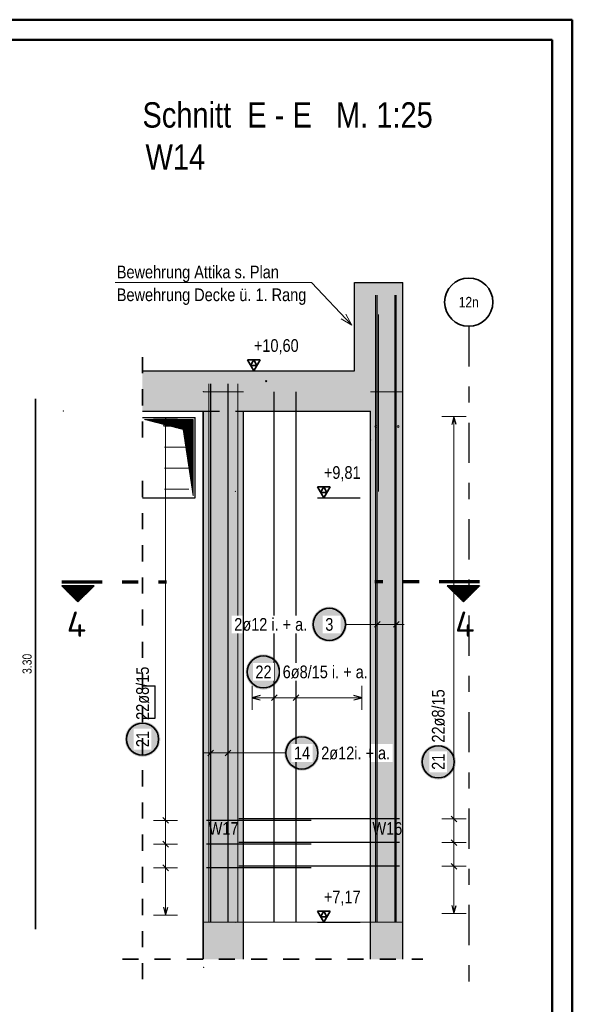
# Model space of a CAD drawing. Header units: millimetres. Extents: x -16 to 44.7, y 0 to 21.2.
# Tile 49 of 49: x 40.3 to 43.8, y 14.9 to 21. Entities that reach past the tile are written whole.
import ezdxf
from ezdxf.enums import TextEntityAlignment as Align

# ---------------------------------------------------------------- set-up
doc = ezdxf.new("R2010")
doc.units = ezdxf.units.MM
doc.linetypes.add('DASHDOTX2', pattern=[2, 1, -0.5, 0, -0.5])
doc.linetypes.add('HIDDEN', pattern=[0.375, 0.25, -0.125])
doc.layers.add('nplo Bewehrung', color=7, linetype='Continuous', lineweight=20)
doc.styles.add('Arial Narrow', font='ARIALN.TTF')
doc.styles.add('isocp', font='isocp', dxfattribs={"width": 1.1})
doc.linetypes.add('STRAKON_Linetype_13', pattern='A,15,[130,ltypeshp.shx,S=1.875,R=-30,X=0,Y=0],-1.875,[130,ltypeshp.shx,S=1.875,R=-30,X=0,Y=0]', length=16.875)
pattern_1 = [(270, (0, 0), (0.01, -2e-18), [])]

msp = doc.modelspace()

# ---------------------------------------------------------------- hatches: boundary and pattern name
at = {"lineweight": 13, "true_color": 0xd7ffd7}
for points in [[(42.396145, 18.840622), (42.696145, 18.840622), (42.696145, 19.390622), (42.396145, 19.390622)], [(41.077221, 18.590622), (42.696145, 18.590622), (42.696145, 18.840622), (41.077221, 18.840622)], [(41.45579, 15.410628), (41.70579, 15.410628), (41.70579, 18.590622), (41.45579, 18.590622)], [(42.496145, 15.410628), (42.696145, 15.410628), (42.696145, 18.590622), (42.496145, 18.590622)], [(41.45579, 15.180628), (41.70579, 15.180628), (41.70579, 15.410628), (41.45579, 15.410628)], [(42.496145, 15.180628), (42.696145, 15.180628), (42.696145, 15.410628), (42.496145, 15.410628)]]:
    msp.add_hatch(color=254, dxfattribs=at).paths.add_polyline_path(points)
at = {"lineweight": 13}
h = msp.add_hatch(dxfattribs=at)
h.set_pattern_fill('Mau', color=6, scale=0.01, angle=45, style=0, pattern_type=2)
h.set_pattern_definition([(45, (0, 0), (-0.00183847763, 0.00183847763), [])])
h.paths.add_polyline_path([(41.089721, 18.538128), (41.33051, 18.475628), (41.39301, 18.063128), (41.39301, 18.538128)])
at = {"lineweight": 50}
h = msp.add_hatch(dxfattribs=at)
h.set_pattern_fill('Mau', color=4, scale=0.01, angle=270, style=0, pattern_type=2)
h.set_pattern_definition(pattern_1)
h.paths.add_polyline_path([(40.776023, 17.504152), (40.576023, 17.504152), (40.676023, 17.404152)])
h = msp.add_hatch(dxfattribs=at)
h.set_pattern_fill('Mau', color=4, scale=0.01, angle=270, style=0, pattern_type=2)
h.set_pattern_definition(pattern_1)
h.paths.add_polyline_path([(42.972864, 17.504152), (43.072864, 17.404152), (43.172864, 17.504152)])
at = {"lineweight": 25, "true_color": 0xffffff}
for points in [[(42.348971, 17.263552), (42.348904, 17.267391), (42.348703, 17.271225), (42.348369, 17.27505), (42.347901, 17.278861), (42.3473, 17.282653), (42.346567, 17.286422), (42.345704, 17.290164), (42.34471, 17.293872), (42.343587, 17.297544), (42.342337, 17.301174), (42.340961, 17.304759), (42.339461, 17.308293), (42.337838, 17.311773), (42.336095, 17.315194), (42.334234, 17.318552), (42.332256, 17.321843), (42.330165, 17.325063), (42.327963, 17.328209), (42.325652, 17.331275), (42.323236, 17.334259), (42.320717, 17.337157), (42.318099, 17.339965), (42.315384, 17.34268), (42.312576, 17.345298), (42.309678, 17.347817), (42.306694, 17.350233), (42.303628, 17.352544), (42.300482, 17.354746), (42.297262, 17.356837), (42.293971, 17.358815), (42.290613, 17.360676), (42.287192, 17.362419), (42.283712, 17.364042), (42.280178, 17.365542), (42.276593, 17.366918), (42.272963, 17.368168), (42.269291, 17.369291), (42.265583, 17.370285), (42.261841, 17.371148), (42.258072, 17.371881), (42.25428, 17.372482), (42.250469, 17.37295), (42.246644, 17.373284), (42.24281, 17.373485), (42.238971, 17.373552), (42.235132, 17.373485), (42.231298, 17.373284), (42.227473, 17.37295), (42.223662, 17.372482), (42.21987, 17.371881), (42.216101, 17.371148), (42.21236, 17.370285), (42.208651, 17.369291), (42.204979, 17.368168), (42.201349, 17.366918), (42.197764, 17.365542), (42.19423, 17.364042), (42.19075, 17.362419), (42.187329, 17.360676), (42.183971, 17.358815), (42.18068, 17.356837), (42.17746, 17.354746), (42.174315, 17.352544), (42.171248, 17.350233), (42.168265, 17.347817), (42.165367, 17.345298), (42.162559, 17.34268), (42.159844, 17.339965), (42.157225, 17.337157), (42.154706, 17.334259), (42.15229, 17.331275), (42.149979, 17.328209), (42.147777, 17.325063), (42.145686, 17.321843), (42.143708, 17.318552), (42.141847, 17.315194), (42.140104, 17.311773), (42.138481, 17.308293), (42.136981, 17.304759), (42.135605, 17.301174), (42.134355, 17.297544), (42.133232, 17.293872), (42.132239, 17.290164), (42.131375, 17.286422), (42.130642, 17.282653), (42.130042, 17.278861), (42.129574, 17.27505), (42.129239, 17.271225), (42.129038, 17.267391), (42.128971, 17.263552), (42.129038, 17.259713), (42.129239, 17.255879), (42.129574, 17.252054), (42.130042, 17.248243), (42.130642, 17.244451), (42.131375, 17.240682), (42.132239, 17.236941), (42.133232, 17.233232), (42.134355, 17.22956), (42.135605, 17.22593), (42.136981, 17.222345), (42.138481, 17.218811), (42.140104, 17.215331), (42.141847, 17.21191), (42.143708, 17.208552), (42.145686, 17.205261), (42.147777, 17.202041), (42.149979, 17.198896), (42.15229, 17.195829), (42.154706, 17.192846), (42.157225, 17.189948), (42.159844, 17.18714), (42.162559, 17.184425), (42.165367, 17.181806), (42.168265, 17.179287), (42.171248, 17.176871), (42.174315, 17.17456), (42.17746, 17.172358), (42.18068, 17.170267), (42.183971, 17.168289), (42.187329, 17.166428), (42.19075, 17.164685), (42.19423, 17.163062), (42.197764, 17.161562), (42.201349, 17.160186), (42.204979, 17.158936), (42.208651, 17.157813), (42.21236, 17.15682), (42.216101, 17.155956), (42.21987, 17.155223), (42.223662, 17.154623), (42.227473, 17.154155), (42.231298, 17.15382), (42.235132, 17.153619), (42.238971, 17.153552), (42.24281, 17.153619), (42.246644, 17.15382), (42.250469, 17.154155), (42.25428, 17.154623), (42.258072, 17.155223), (42.261841, 17.155956), (42.265583, 17.15682), (42.269291, 17.157813), (42.272963, 17.158936), (42.276593, 17.160186), (42.280178, 17.161562), (42.283712, 17.163062), (42.287192, 17.164685), (42.290613, 17.166428), (42.293971, 17.168289), (42.297262, 17.170267), (42.300482, 17.172358), (42.303628, 17.17456), (42.306694, 17.176871), (42.309678, 17.179287), (42.312576, 17.181806), (42.315384, 17.184425), (42.318099, 17.18714), (42.320717, 17.189948), (42.323236, 17.192846), (42.325652, 17.195829), (42.327963, 17.198896), (42.330165, 17.202041), (42.332256, 17.205261), (42.334234, 17.208552), (42.336095, 17.21191), (42.337838, 17.215331), (42.339461, 17.218811), (42.340961, 17.222345), (42.342337, 17.22593), (42.343587, 17.22956), (42.34471, 17.233232), (42.345704, 17.236941), (42.346567, 17.240682), (42.3473, 17.244451), (42.347901, 17.248243), (42.348369, 17.252054), (42.348703, 17.255879)], [(41.939084, 16.967844), (41.939017, 16.971683), (41.938816, 16.975517), (41.938482, 16.979342), (41.938014, 16.983153), (41.937413, 16.986945), (41.93668, 16.990714), (41.935817, 16.994455), (41.934823, 16.998164), (41.9337, 17.001836), (41.93245, 17.005466), (41.931074, 17.009051), (41.929574, 17.012585), (41.927951, 17.016065), (41.926208, 17.019486), (41.924347, 17.022844), (41.922369, 17.026135), (41.920278, 17.029355), (41.918076, 17.0325), (41.915765, 17.035567), (41.913349, 17.03855), (41.91083, 17.041448), (41.908211, 17.044256), (41.905497, 17.046971), (41.902688, 17.04959), (41.899791, 17.052109), (41.896807, 17.054525), (41.89374, 17.056836), (41.890595, 17.059038), (41.887375, 17.061129), (41.884084, 17.063107), (41.880726, 17.064968), (41.877305, 17.066711), (41.873825, 17.068334), (41.870291, 17.069834), (41.866706, 17.07121), (41.863076, 17.07246), (41.859404, 17.073583), (41.855696, 17.074576), (41.851954, 17.07544), (41.848185, 17.076173), (41.844393, 17.076773), (41.840582, 17.077241), (41.836757, 17.077576), (41.832923, 17.077777), (41.829084, 17.077844), (41.825245, 17.077777), (41.821411, 17.077576), (41.817586, 17.077241), (41.813775, 17.076773), (41.809983, 17.076173), (41.806214, 17.07544), (41.802473, 17.074576), (41.798764, 17.073583), (41.795092, 17.07246), (41.791462, 17.07121), (41.787877, 17.069834), (41.784343, 17.068334), (41.780863, 17.066711), (41.777442, 17.064968), (41.774084, 17.063107), (41.770793, 17.061129), (41.767573, 17.059038), (41.764428, 17.056836), (41.761361, 17.054525), (41.758377, 17.052109), (41.75548, 17.04959), (41.752672, 17.046971), (41.749957, 17.044256), (41.747338, 17.041448), (41.744819, 17.03855), (41.742403, 17.035567), (41.740092, 17.0325), (41.73789, 17.029355), (41.735799, 17.026135), (41.733821, 17.022844), (41.73196, 17.019486), (41.730217, 17.016065), (41.728594, 17.012585), (41.727094, 17.009051), (41.725718, 17.005466), (41.724468, 17.001836), (41.723345, 16.998164), (41.722352, 16.994455), (41.721488, 16.990714), (41.720755, 16.986945), (41.720155, 16.983153), (41.719687, 16.979342), (41.719352, 16.975517), (41.719151, 16.971683), (41.719084, 16.967844), (41.719151, 16.964005), (41.719352, 16.960171), (41.719687, 16.956346), (41.720155, 16.952535), (41.720755, 16.948743), (41.721488, 16.944974), (41.722352, 16.941232), (41.723345, 16.937524), (41.724468, 16.933852), (41.725718, 16.930222), (41.727094, 16.926637), (41.728594, 16.923103), (41.730217, 16.919623), (41.73196, 16.916202), (41.733821, 16.912844), (41.735799, 16.909553), (41.73789, 16.906333), (41.740092, 16.903187), (41.742403, 16.900121), (41.744819, 16.897137), (41.747338, 16.894239), (41.749957, 16.891431), (41.752672, 16.888716), (41.75548, 16.886098), (41.758377, 16.883579), (41.761361, 16.881163), (41.764428, 16.878852), (41.767573, 16.87665), (41.770793, 16.874559), (41.774084, 16.872581), (41.777442, 16.87072), (41.780863, 16.868976), (41.784343, 16.867354), (41.787877, 16.865854), (41.791462, 16.864478), (41.795092, 16.863228), (41.798764, 16.862105), (41.802473, 16.861111), (41.806214, 16.860248), (41.809983, 16.859515), (41.813775, 16.858914), (41.817586, 16.858446), (41.821411, 16.858112), (41.825245, 16.857911), (41.829084, 16.857844), (41.832923, 16.857911), (41.836757, 16.858112), (41.840582, 16.858446), (41.844393, 16.858914), (41.848185, 16.859515), (41.851954, 16.860248), (41.855696, 16.861111), (41.859404, 16.862105), (41.863076, 16.863228), (41.866706, 16.864478), (41.870291, 16.865854), (41.873825, 16.867354), (41.877305, 16.868976), (41.880726, 16.87072), (41.884084, 16.872581), (41.887375, 16.874559), (41.890595, 16.87665), (41.89374, 16.878852), (41.896807, 16.881163), (41.899791, 16.883579), (41.902688, 16.886098), (41.905497, 16.888716), (41.908211, 16.891431), (41.91083, 16.894239), (41.913349, 16.897137), (41.915765, 16.900121), (41.918076, 16.903187), (41.920278, 16.906333), (41.922369, 16.909553), (41.924347, 16.912844), (41.926208, 16.916202), (41.927951, 16.919623), (41.929574, 16.923103), (41.931074, 16.926637), (41.93245, 16.930222), (41.9337, 16.933852), (41.934823, 16.937524), (41.935817, 16.941232), (41.93668, 16.944974), (41.937413, 16.948743), (41.938014, 16.952535), (41.938482, 16.956346), (41.938816, 16.960171)], [(41.187777, 16.549332), (41.18771, 16.553171), (41.187509, 16.557005), (41.187174, 16.56083), (41.186706, 16.564641), (41.186106, 16.568433), (41.185373, 16.572202), (41.184509, 16.575943), (41.183516, 16.579652), (41.182393, 16.583324), (41.181143, 16.586954), (41.179767, 16.590539), (41.178267, 16.594073), (41.176644, 16.597553), (41.174901, 16.600974), (41.17304, 16.604332), (41.171062, 16.607623), (41.168971, 16.610843), (41.166769, 16.613988), (41.164458, 16.617055), (41.162042, 16.620039), (41.159523, 16.622936), (41.156904, 16.625744), (41.154189, 16.628459), (41.151381, 16.631078), (41.148484, 16.633597), (41.1455, 16.636013), (41.142433, 16.638324), (41.139288, 16.640526), (41.136068, 16.642617), (41.132777, 16.644595), (41.129419, 16.646456), (41.125998, 16.648199), (41.122518, 16.649822), (41.118984, 16.651322), (41.115399, 16.652698), (41.111769, 16.653948), (41.108097, 16.655071), (41.104388, 16.656064), (41.100647, 16.656928), (41.096878, 16.657661), (41.093086, 16.658261), (41.089275, 16.658729), (41.08545, 16.659064), (41.081616, 16.659265), (41.077777, 16.659332), (41.073938, 16.659265), (41.070104, 16.659064), (41.066279, 16.658729), (41.062468, 16.658261), (41.058676, 16.657661), (41.054907, 16.656928), (41.051165, 16.656064), (41.047457, 16.655071), (41.043785, 16.653948), (41.040155, 16.652698), (41.03657, 16.651322), (41.033036, 16.649822), (41.029556, 16.648199), (41.026135, 16.646456), (41.022777, 16.644595), (41.019486, 16.642617), (41.016266, 16.640526), (41.013121, 16.638324), (41.010054, 16.636013), (41.00707, 16.633597), (41.004173, 16.631078), (41.001364, 16.628459), (40.99865, 16.625744), (40.996031, 16.622936), (40.993512, 16.620039), (40.991096, 16.617055), (40.988785, 16.613988), (40.986583, 16.610843), (40.984492, 16.607623), (40.982514, 16.604332), (40.980653, 16.600974), (40.97891, 16.597553), (40.977287, 16.594073), (40.975787, 16.590539), (40.974411, 16.586954), (40.973161, 16.583324), (40.972038, 16.579652), (40.971044, 16.575943), (40.970181, 16.572202), (40.969448, 16.568433), (40.968847, 16.564641), (40.968379, 16.56083), (40.968045, 16.557005), (40.967844, 16.553171), (40.967777, 16.549332), (40.967844, 16.545493), (40.968045, 16.541659), (40.968379, 16.537834), (40.968847, 16.534023), (40.969448, 16.530231), (40.970181, 16.526462), (40.971044, 16.522721), (40.972038, 16.519012), (40.973161, 16.51534), (40.974411, 16.51171), (40.975787, 16.508125), (40.977287, 16.504591), (40.97891, 16.501111), (40.980653, 16.49769), (40.982514, 16.494332), (40.984492, 16.491041), (40.986583, 16.487821), (40.988785, 16.484676), (40.991096, 16.481609), (40.993512, 16.478625), (40.996031, 16.475728), (40.99865, 16.47292), (41.001364, 16.470205), (41.004173, 16.467586), (41.00707, 16.465067), (41.010054, 16.462651), (41.013121, 16.46034), (41.016266, 16.458138), (41.019486, 16.456047), (41.022777, 16.454069), (41.026135, 16.452208), (41.029556, 16.450465), (41.033036, 16.448842), (41.03657, 16.447342), (41.040155, 16.445966), (41.043785, 16.444716), (41.047457, 16.443593), (41.051165, 16.442599), (41.054907, 16.441736), (41.058676, 16.441003), (41.062468, 16.440402), (41.066279, 16.439935), (41.070104, 16.4396), (41.073938, 16.439399), (41.077777, 16.439332), (41.081616, 16.439399), (41.08545, 16.4396), (41.089275, 16.439935), (41.093086, 16.440402), (41.096878, 16.441003), (41.100647, 16.441736), (41.104388, 16.442599), (41.108097, 16.443593), (41.111769, 16.444716), (41.115399, 16.445966), (41.118984, 16.447342), (41.122518, 16.448842), (41.125998, 16.450465), (41.129419, 16.452208), (41.132777, 16.454069), (41.136068, 16.456047), (41.139288, 16.458138), (41.142433, 16.46034), (41.1455, 16.462651), (41.148484, 16.465067), (41.151381, 16.467586), (41.154189, 16.470205), (41.156904, 16.47292), (41.159523, 16.475728), (41.162042, 16.478625), (41.164458, 16.481609), (41.166769, 16.484676), (41.168971, 16.487821), (41.171062, 16.491041), (41.17304, 16.494332), (41.174901, 16.49769), (41.176644, 16.501111), (41.178267, 16.504591), (41.179767, 16.508125), (41.181143, 16.51171), (41.182393, 16.51534), (41.183516, 16.519012), (41.184509, 16.522721), (41.185373, 16.526462), (41.186106, 16.530231), (41.186706, 16.534023), (41.187174, 16.537834), (41.187509, 16.541659)], [(42.178495, 16.463559), (42.178428, 16.467398), (42.178228, 16.471233), (42.177893, 16.475057), (42.177425, 16.478868), (42.176824, 16.482661), (42.176092, 16.48643), (42.175228, 16.490171), (42.174234, 16.493879), (42.173112, 16.497551), (42.171862, 16.501182), (42.170486, 16.504766), (42.168985, 16.5083), (42.167363, 16.51178), (42.16562, 16.515201), (42.163758, 16.518559), (42.161781, 16.52185), (42.15969, 16.525071), (42.157487, 16.528216), (42.155177, 16.531282), (42.15276, 16.534266), (42.150241, 16.537164), (42.147623, 16.539972), (42.144908, 16.542687), (42.1421, 16.545305), (42.139202, 16.547824), (42.136218, 16.550241), (42.133152, 16.552551), (42.130007, 16.554753), (42.126787, 16.556845), (42.123495, 16.558822), (42.120137, 16.560684), (42.116716, 16.562427), (42.113237, 16.564049), (42.109702, 16.56555), (42.106118, 16.566926), (42.102487, 16.568176), (42.098816, 16.569298), (42.095107, 16.570292), (42.091366, 16.571156), (42.087597, 16.571888), (42.083805, 16.572489), (42.079994, 16.572957), (42.076169, 16.573291), (42.072334, 16.573492), (42.068495, 16.573559), (42.064657, 16.573492), (42.060822, 16.573291), (42.056997, 16.572957), (42.053186, 16.572489), (42.049394, 16.571888), (42.045625, 16.571156), (42.041884, 16.570292), (42.038175, 16.569298), (42.034504, 16.568176), (42.030873, 16.566926), (42.027289, 16.56555), (42.023754, 16.564049), (42.020275, 16.562427), (42.016854, 16.560684), (42.013495, 16.558822), (42.010204, 16.556845), (42.006984, 16.554753), (42.003839, 16.552551), (42.000773, 16.550241), (41.997789, 16.547824), (41.994891, 16.545305), (41.992083, 16.542687), (41.989368, 16.539972), (41.98675, 16.537164), (41.984231, 16.534266), (41.981814, 16.531282), (41.979504, 16.528216), (41.977301, 16.525071), (41.97521, 16.52185), (41.973233, 16.518559), (41.971371, 16.515201), (41.969628, 16.51178), (41.968005, 16.5083), (41.966505, 16.504766), (41.965129, 16.501182), (41.963879, 16.497551), (41.962757, 16.493879), (41.961763, 16.490171), (41.960899, 16.48643), (41.960167, 16.482661), (41.959566, 16.478868), (41.959098, 16.475057), (41.958763, 16.471233), (41.958563, 16.467398), (41.958495, 16.463559), (41.958563, 16.45972), (41.958763, 16.455886), (41.959098, 16.452061), (41.959566, 16.44825), (41.960167, 16.444458), (41.960899, 16.440689), (41.961763, 16.436948), (41.962757, 16.433239), (41.963879, 16.429567), (41.965129, 16.425937), (41.966505, 16.422353), (41.968005, 16.418818), (41.969628, 16.415339), (41.971371, 16.411917), (41.973233, 16.408559), (41.97521, 16.405268), (41.977301, 16.402048), (41.979504, 16.398903), (41.981814, 16.395837), (41.984231, 16.392853), (41.98675, 16.389955), (41.989368, 16.387147), (41.992083, 16.384432), (41.994891, 16.381813), (41.997789, 16.379294), (42.000773, 16.376878), (42.003839, 16.374567), (42.006984, 16.372365), (42.010204, 16.370274), (42.013495, 16.368297), (42.016854, 16.366435), (42.020275, 16.364692), (42.023754, 16.363069), (42.027289, 16.361569), (42.030873, 16.360193), (42.034504, 16.358943), (42.038175, 16.357821), (42.041884, 16.356827), (42.045625, 16.355963), (42.049394, 16.35523), (42.053186, 16.35463), (42.056997, 16.354162), (42.060822, 16.353827), (42.064657, 16.353626), (42.068495, 16.353559), (42.072334, 16.353626), (42.076169, 16.353827), (42.079994, 16.354162), (42.083805, 16.35463), (42.087597, 16.35523), (42.091366, 16.355963), (42.095107, 16.356827), (42.098816, 16.357821), (42.102487, 16.358943), (42.106118, 16.360193), (42.109702, 16.361569), (42.113237, 16.363069), (42.116716, 16.364692), (42.120137, 16.366435), (42.123495, 16.368297), (42.126787, 16.370274), (42.130007, 16.372365), (42.133152, 16.374567), (42.136218, 16.376878), (42.139202, 16.379294), (42.1421, 16.381813), (42.144908, 16.384432), (42.147623, 16.387147), (42.150241, 16.389955), (42.15276, 16.392853), (42.155177, 16.395837), (42.157487, 16.398903), (42.15969, 16.402048), (42.161781, 16.405268), (42.163758, 16.408559), (42.16562, 16.411917), (42.167363, 16.415339), (42.168985, 16.418818), (42.170486, 16.422353), (42.171862, 16.425937), (42.173112, 16.429567), (42.174234, 16.433239), (42.175228, 16.436948), (42.176092, 16.440689), (42.176824, 16.444458), (42.177425, 16.44825), (42.177893, 16.452061), (42.178228, 16.455886)], [(43.026368, 16.408233), (43.026301, 16.412072), (43.0261, 16.415906), (43.025765, 16.419731), (43.025297, 16.423542), (43.024697, 16.427334), (43.023964, 16.431103), (43.0231, 16.434844), (43.022107, 16.438553), (43.020984, 16.442224), (43.019734, 16.445855), (43.018358, 16.449439), (43.016858, 16.452974), (43.015235, 16.456453), (43.013492, 16.459874), (43.011631, 16.463233), (43.009653, 16.466524), (43.007562, 16.469744), (43.00536, 16.472889), (43.003049, 16.475955), (43.000633, 16.478939), (42.998114, 16.481837), (42.995495, 16.484645), (42.99278, 16.48736), (42.989972, 16.489979), (42.987075, 16.492497), (42.984091, 16.494914), (42.981024, 16.497224), (42.977879, 16.499427), (42.974659, 16.501518), (42.971368, 16.503495), (42.96801, 16.505357), (42.964589, 16.5071), (42.961109, 16.508723), (42.957575, 16.510223), (42.95399, 16.511599), (42.95036, 16.512849), (42.946688, 16.513971), (42.942979, 16.514965), (42.939238, 16.515829), (42.935469, 16.516561), (42.931677, 16.517162), (42.927866, 16.51763), (42.924041, 16.517965), (42.920207, 16.518166), (42.916368, 16.518233), (42.912529, 16.518166), (42.908695, 16.517965), (42.90487, 16.51763), (42.901059, 16.517162), (42.897267, 16.516561), (42.893498, 16.515829), (42.889756, 16.514965), (42.886048, 16.513971), (42.882376, 16.512849), (42.878746, 16.511599), (42.875161, 16.510223), (42.871627, 16.508723), (42.868147, 16.5071), (42.864726, 16.505357), (42.861368, 16.503495), (42.858077, 16.501518), (42.854857, 16.499427), (42.851712, 16.497224), (42.848645, 16.494914), (42.845661, 16.492497), (42.842764, 16.489979), (42.839955, 16.48736), (42.837241, 16.484645), (42.834622, 16.481837), (42.832103, 16.478939), (42.829687, 16.475955), (42.827376, 16.472889), (42.825174, 16.469744), (42.823083, 16.466524), (42.821105, 16.463233), (42.819244, 16.459874), (42.817501, 16.456453), (42.815878, 16.452974), (42.814378, 16.449439), (42.813002, 16.445855), (42.811752, 16.442224), (42.810629, 16.438553), (42.809635, 16.434844), (42.808772, 16.431103), (42.808039, 16.427334), (42.807438, 16.423542), (42.80697, 16.419731), (42.806636, 16.415906), (42.806435, 16.412072), (42.806368, 16.408233), (42.806435, 16.404394), (42.806636, 16.400559), (42.80697, 16.396734), (42.807438, 16.392924), (42.808039, 16.389131), (42.808772, 16.385362), (42.809635, 16.381621), (42.810629, 16.377912), (42.811752, 16.374241), (42.813002, 16.37061), (42.814378, 16.367026), (42.815878, 16.363492), (42.817501, 16.360012), (42.819244, 16.356591), (42.821105, 16.353233), (42.823083, 16.349941), (42.825174, 16.346721), (42.827376, 16.343576), (42.829687, 16.34051), (42.832103, 16.337526), (42.834622, 16.334628), (42.837241, 16.33182), (42.839955, 16.329105), (42.842764, 16.326487), (42.845661, 16.323968), (42.848645, 16.321551), (42.851712, 16.319241), (42.854857, 16.317038), (42.858077, 16.314947), (42.861368, 16.31297), (42.864726, 16.311108), (42.868147, 16.309365), (42.871627, 16.307743), (42.875161, 16.306242), (42.878746, 16.304866), (42.882376, 16.303616), (42.886048, 16.302494), (42.889756, 16.3015), (42.893498, 16.300636), (42.897267, 16.299904), (42.901059, 16.299303), (42.90487, 16.298835), (42.908695, 16.298501), (42.912529, 16.2983), (42.916368, 16.298233), (42.920207, 16.2983), (42.924041, 16.298501), (42.927866, 16.298835), (42.931677, 16.299303), (42.935469, 16.299904), (42.939238, 16.300636), (42.942979, 16.3015), (42.946688, 16.302494), (42.95036, 16.303616), (42.95399, 16.304866), (42.957575, 16.306242), (42.961109, 16.307743), (42.964589, 16.309365), (42.96801, 16.311108), (42.971368, 16.31297), (42.974659, 16.314947), (42.977879, 16.317038), (42.981024, 16.319241), (42.984091, 16.321551), (42.987075, 16.323968), (42.989972, 16.326487), (42.99278, 16.329105), (42.995495, 16.33182), (42.998114, 16.334628), (43.000633, 16.337526), (43.003049, 16.34051), (43.00536, 16.343576), (43.007562, 16.346721), (43.009653, 16.349941), (43.011631, 16.353233), (43.013492, 16.356591), (43.015235, 16.360012), (43.016858, 16.363492), (43.018358, 16.367026), (43.019734, 16.37061), (43.020984, 16.374241), (43.022107, 16.377912), (43.0231, 16.381621), (43.023964, 16.385362), (43.024697, 16.389131), (43.025297, 16.392924), (43.025765, 16.396734), (43.0261, 16.400559)]]:
    msp.add_hatch(color=7, dxfattribs=at).paths.add_polyline_path(points)

# ---------------------------------------------------------------- linework, layer by layer
at = {"color": 4, "linetype": 'Continuous', "lineweight": 50}
for p, q in [((43.75, 21.025), (0, 21.025)), ((43.75, 0), (43.75, 21.025)), ((43.625, 20.9), (0.5, 20.9)), ((43.625, 0.125), (43.625, 20.9))]:
    msp.add_line(p, q, dxfattribs=at)
at = {"color": 5, "linetype": 'Continuous', "lineweight": 18}
for p, q in [((40.90737, 19.390497), (42.127321, 19.390497)), ((42.127321, 19.390497), (42.378487, 19.123953)), ((42.341678, 19.192319), (42.378487, 19.123953)), ((42.378487, 19.123953), (42.312426, 19.164755)), ((41.295784, 18.546626), (41.145784, 18.546626)), ((41.220784, 15.454628), (41.220784, 18.546626)), ((43.089064, 18.556626), (42.939064, 18.556626)), ((43.014064, 15.464628), (43.014064, 18.556626)), ((42.537145, 17.338552), (42.537145, 17.188552)), ((42.655145, 17.338552), (42.655145, 17.188552)), ((42.338971, 17.263552), (42.487145, 17.263552)), ((42.487145, 17.263552), (42.705145, 17.263552)), ((41.75979, 16.881729), (41.75979, 16.731729)), ((41.896261, 16.881729), (41.896261, 16.731729)), ((42.032732, 16.881729), (42.032732, 16.731729)), ((42.442144, 16.731729), (42.442144, 16.881729)), ((41.75979, 16.806729), (42.442144, 16.806729)), ((41.50151, 16.538559), (41.50151, 16.388559)), ((41.60951, 16.538559), (41.60951, 16.388559)), ((41.45151, 16.463559), (41.65951, 16.463559)), ((41.968495, 16.463559), (41.65951, 16.463559)), ((42.939064, 16.05358), (43.089064, 16.05358)), ((41.145784, 16.04358), (41.295784, 16.04358)), ((41.145784, 15.896342), (41.295784, 15.896342)), ((42.939064, 15.906342), (43.089064, 15.906342)), ((41.145784, 15.749104), (41.295784, 15.749104)), ((42.939064, 15.759104), (43.089064, 15.759104)), ((41.145784, 15.454628), (41.295784, 15.454628)), ((42.939064, 15.464628), (43.089064, 15.464628))]:
    msp.add_line(p, q, dxfattribs=at)
at = {"color": 3, "linetype": 'Continuous', "lineweight": 25}
for p, q in [((42.396145, 18.840622), (42.396145, 19.390622)), ((42.396145, 19.390622), (42.696145, 19.390622)), ((42.696145, 18.840622), (42.696145, 19.390622)), ((41.077221, 18.840622), (42.396145, 18.840622)), ((41.730253, 18.840622), (42.04555, 18.840622)), ((42.696145, 18.590622), (42.696145, 18.840622)), ((41.50151, 15.410628), (41.50151, 18.760628)), ((41.60951, 15.410628), (41.60951, 18.760628)), ((41.896261, 15.410628), (41.896261, 18.710628)), ((42.032732, 15.410628), (42.032732, 18.710628)), ((41.077221, 18.590622), (41.45579, 18.590622)), ((41.45551, 15.410628), (41.45551, 18.590615)), ((41.45579, 15.410628), (41.45579, 18.590622)), ((41.70579, 18.590622), (42.496145, 18.590622)), ((41.077221, 18.550628), (41.40551, 18.550628)), ((41.220784, 18.546626), (41.207387, 18.496626)), ((41.234182, 18.496626), (41.220784, 18.546626)), ((41.40551, 18.050628), (41.40551, 18.550628)), ((43.014064, 18.556626), (43.000667, 18.506626)), ((43.027462, 18.506626), (43.014064, 18.556626)), ((41.077221, 18.050628), (41.40551, 18.050628)), ((42.165225, 18.050628), (42.430749, 18.050628)), ((42.554822, 17.28123), (42.519467, 17.245874)), ((42.672823, 17.28123), (42.637468, 17.245874)), ((41.80979, 16.820127), (41.75979, 16.806729)), ((41.75979, 16.806729), (41.80979, 16.793332)), ((41.913938, 16.824407), (41.878583, 16.789052)), ((42.050409, 16.824407), (42.015054, 16.789052)), ((42.442144, 16.806729), (42.392144, 16.820127)), ((42.392144, 16.793332), (42.442144, 16.806729)), ((41.519187, 16.481237), (41.483832, 16.445882)), ((41.627187, 16.481237), (41.591832, 16.445882)), ((41.203107, 16.061258), (41.238462, 16.025902)), ((42.676145, 16.05358), (41.676145, 16.05358)), ((42.996387, 16.071258), (43.031742, 16.035902)), ((42.12579, 16.04358), (41.47579, 16.04358)), ((41.203107, 15.91402), (41.238462, 15.878664)), ((42.12579, 15.896342), (41.47579, 15.896342)), ((42.676145, 15.906342), (41.676145, 15.906342)), ((42.996387, 15.92402), (43.031742, 15.888664)), ((41.203107, 15.766782), (41.238462, 15.731426)), ((42.12579, 15.749104), (41.47579, 15.749104)), ((42.676145, 15.759104), (41.676145, 15.759104)), ((42.996387, 15.776782), (43.031742, 15.741426)), ((41.207387, 15.504628), (41.220784, 15.454628)), ((41.220784, 15.454628), (41.234182, 15.504628)), ((43.000667, 15.514628), (43.014064, 15.464628)), ((43.014064, 15.464628), (43.027462, 15.514628)), ((41.45551, 15.180628), (41.45551, 15.410628)), ((41.45579, 15.180628), (41.45579, 15.410628)), ((41.70579, 15.180628), (41.70579, 15.410628)), ((42.165225, 15.410628), (42.430749, 15.410628)), ((42.496145, 15.180628), (42.496145, 15.410628)), ((42.696145, 15.180628), (42.696145, 15.410628))]:
    msp.add_line(p, q, dxfattribs=at)
at = {"color": 3, "linetype": 'DASHDOTX2', "lineweight": 25, "ltscale": 0.25}
msp.add_line((43.106145, 19.118038), (43.106145, 14.950252), dxfattribs=at)
at = {"color": 2, "linetype": 'HIDDEN', "lineweight": 35, "ltscale": 0.25}
for p, q in [((41.077221, 18.425628), (41.077221, 18.965622)), ((40.952221, 15.180628), (42.821145, 15.180628))]:
    msp.add_line(p, q, dxfattribs=at)
at = {"color": 2, "linetype": 'Continuous', "lineweight": 35}
for p, q in [((41.809003, 18.90882), (41.730253, 18.90882)), ((41.730253, 18.90882), (41.769628, 18.840622)), ((41.769628, 18.90882), (41.74994, 18.874721)), ((41.74994, 18.874721), (41.789315, 18.874721)), ((41.769628, 18.840622), (41.809003, 18.90882)), ((41.789315, 18.874721), (41.769628, 18.90882)), ((40.412804, 18.667083), (40.412804, 15.367083)), ((42.243975, 18.118826), (42.165225, 18.118826)), ((42.165225, 18.118826), (42.2046, 18.050628)), ((42.2046, 18.118826), (42.184912, 18.084727)), ((42.184912, 18.084727), (42.224287, 18.084727)), ((42.2046, 18.050628), (42.243975, 18.118826)), ((42.224287, 18.084727), (42.2046, 18.118826)), ((40.576023, 17.504152), (40.776023, 17.504152)), ((40.576023, 17.504152), (40.676023, 17.404152)), ((40.676023, 17.404152), (40.776023, 17.504152)), ((43.172864, 17.504152), (42.972864, 17.504152)), ((43.072864, 17.404152), (42.972864, 17.504152)), ((43.172864, 17.504152), (43.072864, 17.404152)), ((42.243975, 15.478826), (42.165225, 15.478826)), ((42.165225, 15.478826), (42.2046, 15.410628)), ((42.2046, 15.478826), (42.184912, 15.444727)), ((42.184912, 15.444727), (42.224287, 15.444727)), ((42.2046, 15.410628), (42.243975, 15.478826)), ((42.224287, 15.444727), (42.2046, 15.478826))]:
    msp.add_line(p, q, dxfattribs=at)
at = {"color": 9, "linetype": 'STRAKON_Linetype_13', "lineweight": 0, "ltscale": 0.01}
for p, q in [((41.45551, 18.710628), (41.70579, 18.710628)), ((42.496145, 18.710628), (42.696145, 18.710628))]:
    msp.add_line(p, q, dxfattribs=at)
at = {"color": 3, "linetype": 'HIDDEN', "lineweight": 25, "ltscale": 0.25}
msp.add_line((41.45579, 18.590622), (41.70579, 18.590622), dxfattribs=at)
at = {"color": 6, "linetype": 'Continuous', "lineweight": 13}
for p, q in [((41.089721, 18.538128), (41.39301, 18.538128)), ((41.089721, 18.538128), (41.33051, 18.475628)), ((41.39301, 18.538128), (41.39301, 18.063128)), ((41.33051, 18.475628), (41.39301, 18.063128))]:
    msp.add_line(p, q, dxfattribs=at)
at = {"color": 1, "linetype": 'DASHDOTX2', "lineweight": 70, "ltscale": 0.25}
for p, q in [((40.576023, 17.529152), (41.226023, 17.529152)), ((43.172864, 17.529152), (42.522864, 17.529152))]:
    msp.add_line(p, q, dxfattribs=at)
at = {"color": 6, "linetype": 'STRAKON_Linetype_13', "lineweight": 13, "ltscale": 0.01}
msp.add_line((41.45551, 15.410628), (42.696145, 15.410628), dxfattribs=at)
at = {"color": 2, "linetype": 'Continuous', "lineweight": 35}
for centre, radius in [((43.106145, 19.268038), 0.15), ((42.238971, 17.263552), 0.1), ((41.829084, 16.967844), 0.1), ((41.077777, 16.549332), 0.1), ((42.068495, 16.463559), 0.1), ((42.916368, 16.408233), 0.1)]:
    msp.add_circle(centre, radius, dxfattribs=at)
at = {"color": 9, "linetype": 'Continuous', "lineweight": 0}
for centre in [(41.45579, 18.710628), (40.584819, 18.590622), (42.496145, 18.410628), (42.696145, 18.410628), (41.45551, 18.090622), (41.65551, 18.090622), (41.45579, 15.410628), (41.457203, 15.410628), (41.65551, 15.410628), (41.70579, 15.410628), (42.696145, 15.410628), (42.696145, 15.410628), (41.457203, 15.130628)]:
    msp.add_circle(centre, 0.00111, dxfattribs=at)
at = {"layer": 'nplo Bewehrung', "color": 9, "linetype": 'Continuous', "lineweight": 0}
for p, q in [((42.545145, 18.090622), (42.545145, 19.190622)), ((41.490607, 15.410628), (41.490607, 18.760628)), ((41.49079, 15.410628), (41.49079, 18.760628)), ((41.67079, 15.410628), (41.67079, 18.760628)), ((41.67079, 15.410628), (41.67079, 18.760628)), ((41.214186, 18.496628), (41.366138, 18.496628)), ((41.214186, 18.36596), (41.366138, 18.36596)), ((41.214186, 18.235291), (41.366138, 18.235291)), ((41.214186, 18.104622), (41.366138, 18.104622))]:
    msp.add_line(p, q, dxfattribs=at)
for centre, radius in [((41.846505, 18.776622), 0.004), ((41.846505, 18.776622), 0.004), ((42.527995, 18.493796), 0.006), ((42.527995, 18.493796), 0.006), ((42.666357, 18.493796), 0.006), ((42.666357, 18.493796), 0.006)]:
    msp.add_circle(centre, radius, dxfattribs=at)

# ---------------------------------------------------------------- texts
at = {"color": 1, "lineweight": 70, "style": 'Arial Narrow'}
for s, p in [('Schnitt  E - E   M. 1:25', (41.077221, 20.353833)), ('W14', (41.096086, 20.091893))]:
    msp.add_text(s, height=0.1575, dxfattribs=at).set_placement(p)
at = {"color": 2, "lineweight": 35, "style": 'Arial Narrow'}
for s, p in [('Bewehrung Attika s. Plan', (40.917622, 19.416126)), ('Bewehrung Decke ü. 1. Rang', (40.917622, 19.274376))]:
    msp.add_text(s, height=0.07875, dxfattribs=at).set_placement(p)
at = {"color": 3, "lineweight": 25, "style": 'Arial Narrow'}
msp.add_text('12n', height=0.065, dxfattribs=at).set_placement((43.106145, 19.268038), align=Align.MIDDLE_CENTER)
at = {"color": 2, "lineweight": 35, "style": 'isocp', "width": 1.15}
for p in [(40.666896, 17.185952), (43.081991, 17.185952)]:
    msp.add_text('4', height=0.1575, dxfattribs=at).set_placement(p, align=Align.CENTER)
at = {"color": 9, "lineweight": 0, "style": 'Arial Narrow'}
for s, p in [('W17', (41.488942, 15.954544)), ('W16', (42.50719, 15.954544))]:
    msp.add_text(s, height=0.07875, dxfattribs=at).set_placement(p)
at = {"color": 2, "lineweight": 35, "char_height": 0.07875, "attachment_point": 1, "line_spacing_factor": 0.9, "style": 'Arial Narrow'}
for s, insert in [(' +10,60', (41.744942, 19.037497)), (' +9,81', (42.180187, 18.247503)), (' +7,17', (42.180187, 15.607503))]:
    msp.add_mtext(s, dxfattribs=dict(at, insert=insert))
at = {"color": 3, "lineweight": 25, "insert": (40.331554, 16.955208), "char_height": 0.05625, "attachment_point": 1, "rotation": 90, "line_spacing_factor": 0.9, "style": 'Arial Narrow'}
msp.add_mtext('3.30', dxfattribs=at)

# ---------------------------------------------------------------- next in the draw order: texts
at = {"color": 2, "lineweight": 35, "char_height": 0.07875, "attachment_point": 1, "line_spacing_factor": 0.9, "style": 'Arial Narrow', "bg_fill": 3, "box_fill_scale": 1.2, "bg_fill_color": 256, "bg_fill_true_color": 13158600, "bg_fill_transparency": 0}
for s, insert in [('2ø12 i. + a.', (41.648046, 17.302927)), ('3', (42.214165, 17.302927)), ('22', (41.779472, 17.007219)), ('6ø8/15 i. + a.', (41.949084, 17.007219)), ('14', (42.018883, 16.502934)), ('2ø12i. + a.', (42.188495, 16.502934))]:
    msp.add_mtext(s, dxfattribs=dict(at, insert=insert))
at = {"color": 2, "lineweight": 35, "char_height": 0.07875, "attachment_point": 1, "rotation": 90, "line_spacing_factor": 0.9, "style": 'Arial Narrow', "bg_fill": 3, "box_fill_scale": 1.2, "bg_fill_color": 256, "bg_fill_true_color": 13158600, "bg_fill_transparency": 0}
for s, insert in [('22ø8/15', (41.038402, 16.669332)), ('22ø8/15', (42.876993, 16.528233)), ('21', (41.038402, 16.499719)), ('21', (42.876993, 16.35862))]:
    msp.add_mtext(s, dxfattribs=dict(at, insert=insert))

# ---------------------------------------------------------------- next in the draw order: linework, layer by layer
at = {"color": 3, "linetype": 'Continuous', "lineweight": 25}
for p, q in [((42.537145, 15.410628), (42.537145, 19.310628)), ((42.655145, 15.410628), (42.655145, 19.310628)), ((41.70579, 15.410628), (41.70579, 18.590622)), ((42.496145, 15.410628), (42.496145, 18.590622)), ((42.696145, 15.410628), (42.696145, 18.590622)), ((41.077221, 16.880628), (41.156057, 16.880628)), ((41.156057, 16.680628), (41.156057, 16.880628)), ((41.077221, 16.680628), (41.156057, 16.680628))]:
    msp.add_line(p, q, dxfattribs=at)
at = {"color": 2, "linetype": 'HIDDEN', "lineweight": 35, "ltscale": 0.25}
msp.add_line((41.077221, 15.055628), (41.077221, 18.175628), dxfattribs=at)
at = {"layer": 'nplo Bewehrung', "color": 9, "linetype": 'Continuous', "lineweight": 0}
for p, q in [((42.526145, 15.410628), (42.526145, 19.310628)), ((42.526145, 15.410628), (42.526145, 19.310628)), ((42.646145, 15.410628), (42.646145, 19.310628)), ((42.646328, 15.410628), (42.646328, 19.310628))]:
    msp.add_line(p, q, dxfattribs=at)

doc.saveas('drawing.dxf')
